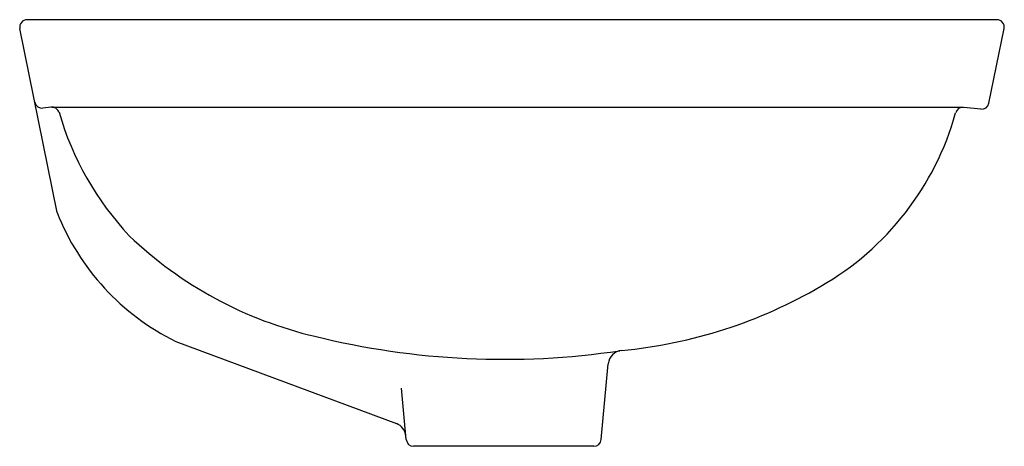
# Model space of a CAD drawing. Header units: millimetres. Extents: x -0.199 to 0.199, y -0.086 to 0.086.
import ezdxf

# ---------------------------------------------------------------- set-up
doc = ezdxf.new("R2010")
doc.units = ezdxf.units.MM
doc.layers.add('BLOCKS', color=3, linetype='Continuous')

msp = doc.modelspace()

# ---------------------------------------------------------------- linework, layer by layer
at = {"layer": 'BLOCKS'}
for p, q in [((0.1961132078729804, 0.08629018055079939), (-0.1961132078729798, 0.08629018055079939)), ((-0.1839447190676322, 0.008297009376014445), (-0.1990531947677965, 0.08269312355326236)), ((0.1928919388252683, 0.05250439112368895), (0.1990526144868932, 0.08269027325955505)), ((-0.186330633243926, 0.05084976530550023), (-0.1897238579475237, 0.0505045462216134)), ((-0.1860393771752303, 0.05089270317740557), (0.1823252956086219, 0.05089270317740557)), ((0.189727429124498, 0.05011171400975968), (0.1826443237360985, 0.05083233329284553)), ((-0.135969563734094, -0.04386465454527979), (-0.04677947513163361, -0.0770566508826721)), ((0.03612260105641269, -0.08356482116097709), (0.03893344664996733, -0.05298985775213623)), ((-0.04276549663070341, -0.08356482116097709), (-0.04468068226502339, -0.06273239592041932)), ((0.0331351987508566, -0.08629018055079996), (-0.03977809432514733, -0.08629018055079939))]:
    msp.add_line(p, q, dxfattribs=at)
for centre, radius, start, end in [((-0.1961132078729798, 0.08329018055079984), 0.003, 90, 191.479598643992), ((0.1961132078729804, 0.08329018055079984), 0.003, 348.4648480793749, 90), ((-0.190060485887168, 0.05348578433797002), 0.003, 191.479598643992, 275.809156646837), ((0.1899525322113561, 0.05310429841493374), 0.003, 264.190843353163, 348.4648480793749), ((-0.1860393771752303, 0.04789270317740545), 0.003, 16.12619734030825, 100.381614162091), ((-0.06534984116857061, 0.08278773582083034), 0.1226329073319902, 196.0661269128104, 223.1754464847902), ((0.06674507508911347, 0.07997425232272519), 0.1169768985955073, 299.8227499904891, 344.4327704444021), ((0.182340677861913, 0.04784773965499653), 0.003, 84.19084335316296, 164.4682401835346), ((-0.09291709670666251, 0.04387557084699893), 0.09773362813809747, 201.3482700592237, 243.8636876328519), ((-0.04292719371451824, 0.1157801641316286), 0.1617944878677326, 226.2641387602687, 256.868124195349), ((0.02601203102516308, 0.147142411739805), 0.1955167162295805, 275.3889011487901, 300.389725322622), ((-0.003285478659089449, 0.2666591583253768), 0.3177637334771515, 256.0880092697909, 278.497568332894), ((0.04491314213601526, -0.05348593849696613), 0.006000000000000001, 95.38192607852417, 174.7473963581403), ((-0.04887215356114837, -0.08267987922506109), 0.006000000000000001, 5.252603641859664, 69.5873033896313), ((-0.03977809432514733, -0.08329018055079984), 0.003, 185.2526036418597, 270), ((0.0331351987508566, -0.08329018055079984), 0.003, 270, 354.7473963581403)]:
    msp.add_arc(centre, radius, start, end, dxfattribs=at)

doc.saveas('drawing.dxf')
